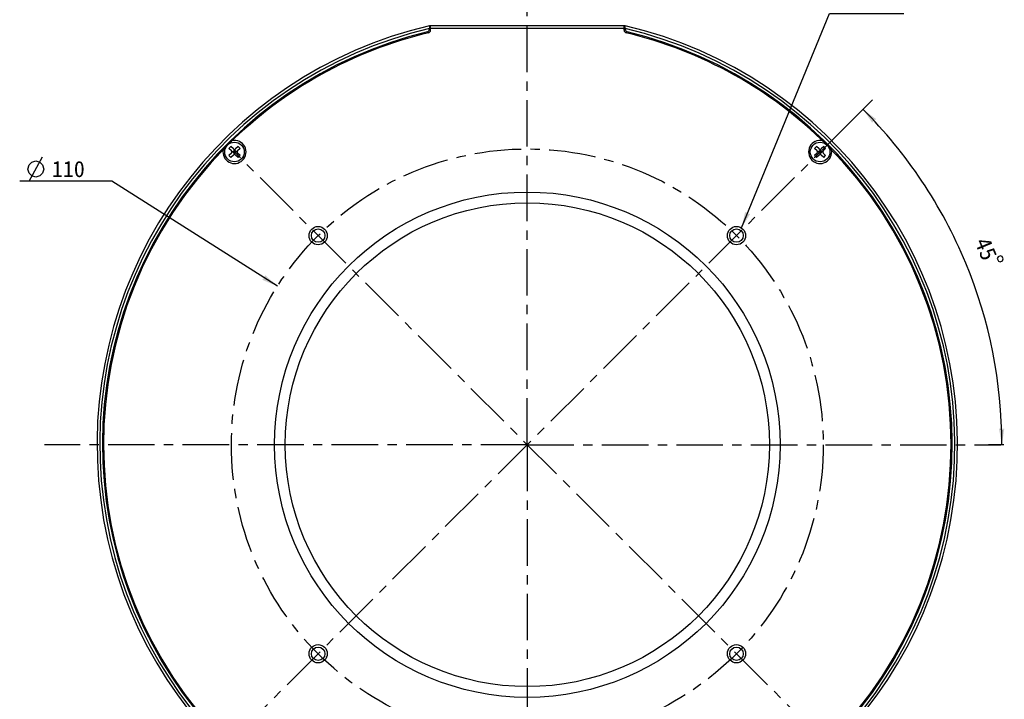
# Model space of a CAD drawing. Header units: millimetres. Extents: x 51 to 248, y -4 to 283.
# Tile 2 of 3: x 51 to 234, y 92 to 218. Entities that reach past the tile are written whole.
import ezdxf
from ezdxf.enums import TextEntityAlignment as Align

# ---------------------------------------------------------------- set-up
doc = ezdxf.new("R2010")
doc.units = ezdxf.units.MM
doc.header["$LTSCALE"] = 23.1
doc.linetypes.add('CENTER', pattern=[0.6, 0.375, -0.075, 0.075, -0.075])
doc.layers.get('0').update_dxf_attribs({"linetype": 'CONTINUOUS'})
for name, color, linetype in [('00_COMPONENTS', 7, 'CONTINUOUS'), ('03_ALL_AXES', 7, 'CONTINUOUS'), ('50_ALL_DETAILS', 7, 'CONTINUOUS'), ('51__DRAFT_DIMS', 7, 'CONTINUOUS')]:
    doc.layers.add(name, color=color, linetype=linetype)
doc.styles.get("Standard").update_dxf_attribs({"font": 'simfang.ttf'})
doc.dimstyles.new('DIMSTYLE_1', dxfattribs={"dimtxt": 3, "dimasz": 3, "dimexe": 2.5, "dimexo": 0.5, "dimtad": 1, "dimdec": 0, "dimdsep": 46, "dimtxsty": 'STANDARD', "dimblk": '_FILLED', "dimblk1": '_FILLED', "dimblk2": '_FILLED', "dimcen": 0.09, "dimclrt": 3, "dimazin": 2, "dimtp": 0.3, "dimtm": 0.3, "dimtfac": 1, "dimtdec": 0, "dimtofl": 0, "dimtmove": 0, "dimatfit": 1, "dimldrblk": '_FILLED', "dimfxl": 1, "dimtolj": 1, "dimarcsym": 0})
doc.dimstyles.new('DIMSTYLE_5', dxfattribs={"dimtxt": 3, "dimasz": 3, "dimexe": 2.5, "dimexo": 0.5, "dimgap": 3, "dimtad": 1, "dimdec": 1, "dimdsep": 46, "dimtxsty": 'STANDARD', "dimblk": '_FILLED', "dimblk1": '_FILLED', "dimblk2": '_FILLED', "dimcen": 0.09, "dimclrt": 3, "dimazin": 2, "dimtp": 0.5, "dimtm": 0.5, "dimtfac": 1, "dimtdec": -1, "dimtofl": 0, "dimtmove": 0, "dimatfit": 3, "dimldrblk": '_FILLED', "dimfxl": 1, "dimtolj": 1, "dimarcsym": 0})
doc.dimstyles.get("Standard").update_dxf_attribs({"dimtxt": 3, "dimasz": 3, "dimexe": 2.5, "dimexo": 0.5, "dimtad": 1, "dimdsep": 46, "dimtxsty": 'STANDARD', "dimblk": '_FILLED', "dimblk1": '_FILLED', "dimblk2": '_FILLED', "dimcen": 0.09, "dimclrt": 3, "dimazin": 2, "dimtol": 1, "dimtp": 0.01, "dimtm": 0.01, "dimtfac": 1, "dimtofl": 0, "dimtmove": 0, "dimatfit": 3, "dimldrblk": '_FILLED', "dimfxl": 1, "dimtolj": 1, "dimarcsym": 0})

# ---------------------------------------------------------------- blocks, each defined once
blk = doc.blocks.new('_FILLED')
at = {"color": 0, "linetype": 'ByBlock'}
blk.add_solid([(0, 0), (-1, 0.167), (-1, -0.167)], dxfattribs=at)
blk = doc.blocks.new('*D1')
at = {"layer": '51__DRAFT_DIMS', "color": 4}
for p, q in [((64.51, 188.13), (50.9, 188.13)), ((68.01, 188.13), (64.51, 188.13)), ((98.83, 168.58), (68.01, 188.13))]:
    blk.add_line(p, q, dxfattribs=at)
at = {"layer": '51__DRAFT_DIMS', "color": 4, "xscale": 3, "yscale": 3, "zscale": 3, "rotation": 327.608327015}
blk.add_blockref('_FILLED', (98.83, 168.58), dxfattribs=at)
at = {"layer": '51__DRAFT_DIMS', "color": 3}
blk.add_text('110', height=3, dxfattribs=at).set_placement((63.01, 188.88), align=Align.RIGHT)
blk = doc.blocks.new('*D5')
at = {"layer": '51__DRAFT_DIMS', "color": 4}
for p, q in [((200.09, 193.91), (209.45, 203.27)), ((231.03, 139.11), (233.86, 139.11))]:
    blk.add_line(p, q, dxfattribs=at)
for start, end in [(22.5, 45), (0, 22.5)]:
    blk.add_arc((145.29, 139.11), 88.24, start, end, dxfattribs=at)
for points in [[(210.13, 199.69), (207.68, 201.5), (209.41, 199)], [(232.98, 142.1), (233.53, 139.11), (233.98, 142.11)]]:
    blk.add_solid(points, dxfattribs=at)
at = {"layer": '51__DRAFT_DIMS', "color": 3}
blk.add_text('45', height=3, rotation=-67.5, dxfattribs=at).set_placement((229.2, 174.95), align=Align.CENTER)

msp = doc.modelspace()

# ---------------------------------------------------------------- linework, layer by layer
at = {"layer": '00_COMPONENTS', "color": 7}
for p, q in [((127.0885, 217.0089), (127.0885, 216.3761)), ((127.2885, 217.0089), (127.0885, 217.0089)), ((127.2885, 216.2185), (127.2885, 217.0554)), ((127.2885, 217.0554), (163.2885, 217.0554)), ((127.2885, 216.5554), (163.2885, 216.5554)), ((163.2885, 216.2185), (163.2885, 217.0554)), ((163.4885, 217.0089), (163.2885, 217.0089)), ((163.4885, 216.3761), (163.4885, 217.0089)), ((89.816, 194.2256), (90.1696, 194.5792)), ((90.2756, 193.766), (89.816, 194.2256)), ((90.6292, 194.1196), (90.1696, 194.5792)), ((91.5131, 194.5792), (91.0535, 194.1196)), ((91.8666, 194.2256), (91.407, 193.766)), ((91.8666, 194.2256), (91.5131, 194.5792)), ((198.7105, 194.2256), (199.064, 194.5792)), ((199.1701, 193.766), (198.7105, 194.2256)), ((199.5236, 194.1196), (199.064, 194.5792)), ((200.4075, 194.5792), (199.9479, 194.1196)), ((200.7611, 194.2256), (200.3015, 193.766)), ((200.7611, 194.2256), (200.4075, 194.5792)), ((90.2756, 193.3417), (89.816, 192.8821)), ((90.1696, 192.5286), (89.816, 192.8821)), ((90.6292, 192.9882), (90.1696, 192.5286)), ((90.3635, 193.5539), (91.3191, 193.5539)), ((90.4878, 193.5539), (90.8413, 193.9074)), ((90.8413, 193.2003), (90.4878, 193.5539)), ((91.0181, 193.7307), (90.6645, 193.3771)), ((91.0181, 193.3771), (90.6645, 193.7307)), ((90.8413, 193.0761), (90.8413, 194.0317)), ((91.1949, 193.5539), (90.8413, 193.9074)), ((90.8413, 193.2003), (91.1949, 193.5539)), ((91.5131, 192.5286), (91.0535, 192.9882)), ((91.8666, 192.8821), (91.407, 193.3417)), ((91.5131, 192.5286), (91.8666, 192.8821)), ((199.1701, 193.3417), (198.7105, 192.8821)), ((199.064, 192.5286), (198.7105, 192.8821)), ((199.5236, 192.9882), (199.064, 192.5286)), ((199.258, 193.5539), (200.2136, 193.5539)), ((199.3822, 193.5539), (199.7358, 193.9074)), ((199.7358, 193.2003), (199.3822, 193.5539)), ((199.9125, 193.7307), (199.559, 193.3771)), ((199.9125, 193.3771), (199.559, 193.7307)), ((199.7358, 193.0761), (199.7358, 194.0317)), ((200.0893, 193.5539), (199.7358, 193.9074)), ((199.7358, 193.2003), (200.0893, 193.5539)), ((200.4075, 192.5286), (199.9479, 192.9882)), ((200.7611, 192.8821), (200.3015, 193.3417)), ((200.4075, 192.5286), (200.7611, 192.8821))]:
    msp.add_line(p, q, dxfattribs=at)
for centre, radius in [((90.8413, 193.5539), 1.825), ((199.7358, 193.5539), 1.825), ((145.2885, 139.1067), 47), ((145.2885, 139.1067), 45), ((106.3977, 177.9975), 1.7), ((184.1794, 177.9975), 1.7), ((106.3977, 177.9975), 1.25), ((184.1794, 177.9975), 1.25), ((106.3977, 100.2158), 1.7), ((106.3977, 100.2158), 1.25), ((184.1794, 100.2158), 1.7), ((184.1794, 100.2158), 1.25)]:
    msp.add_circle(centre, radius, dxfattribs=at)
for centre, radius, start, end in [((145.2891, 139.1113), 80.0007, 103.15107, 266.416501), ((145.2891, 139.1113), 79.5, 103.235307, 266.39372), ((126.5885, 216.3761), 0.5, 283.604599, 360), ((126.7885, 216.2185), 0.5, 283.490922, 360), ((145.2891, 139.1113), 79.9999, 273.582726, 76.849684), ((145.2891, 139.1113), 79.5, 273.605499, 76.765452), ((163.7885, 216.2185), 0.5, 180, 256.509078), ((163.9885, 216.3761), 0.5, 180, 256.395401), ((145.2885, 139.1067), 79, 103.604599, 266.371259), ((145.2885, 139.1067), 78.8, 103.490922, 134.722282), ((145.2885, 139.1067), 79, 273.628741, 76.395401), ((145.2885, 139.1067), 78.8, 45.177776, 76.509078), ((145.2885, 139.1067), 78.8, 135.277724, 224.822224), ((90.8413, 193.5539), 2.15, 168.588342, 101.411658), ((90.8413, 194.3317), 0.3, 225, 315), ((199.7358, 193.5539), 2.15, 78.588342, 11.411658), ((199.7358, 194.3317), 0.3, 225, 315), ((145.2885, 139.1067), 78.8, 315.277735, 44.822224), ((90.0635, 193.5539), 0.3, 315, 45), ((90.8413, 192.7761), 0.3, 45, 135), ((91.6191, 193.5539), 0.3, 135, 225), ((198.958, 193.5539), 0.3, 315, 45), ((199.7358, 192.7761), 0.3, 45, 135), ((200.5136, 193.5539), 0.3, 135, 225)]:
    msp.add_arc(centre, radius, start, end, dxfattribs=at)
at = {"layer": '03_ALL_AXES', "color": 1, "linetype": 'CENTER'}
for q in [(145.2885, 223.7621), (55.5088, 139.1067), (145.2885, 32.8839), (233.3566, 139.1067)]:
    msp.add_line((145.2885, 139.1067), q, dxfattribs=at)
at = {"layer": '50_ALL_DETAILS', "color": 1, "linetype": 'CENTER'}
for p, q in [((199.7358, 84.6594), (90.8413, 193.5539)), ((90.8413, 84.6594), (199.7358, 193.5539))]:
    msp.add_line(p, q, dxfattribs=at)
msp.add_circle((145.2886, 139.1066), 55.0142, dxfattribs=at)
at = {"layer": '51__DRAFT_DIMS', "color": 3}
msp.add_line((52.6534, 188.1316), (55.1534, 192.6316), dxfattribs=at)
for points in [[(52.4034, 190.3816), (52.6534, 191.1316), (53.1534, 191.6316), (53.9034, 191.8816), (54.6534, 191.6316), (55.1534, 191.1316), (55.4034, 190.3816), (55.1534, 189.6316), (54.6534, 189.1316), (53.9034, 188.8816), (53.1534, 189.1316), (52.6534, 189.6316), (52.4034, 190.3816)], [(233.2776, 174.2506), (232.8156, 174.0593), (232.6803, 173.7327), (232.8717, 173.2707), (233.1983, 173.1354), (233.6602, 173.3268), (233.7955, 173.6534), (233.6042, 174.1153), (233.2776, 174.2506)]]:
    msp.add_lwpolyline(points, dxfattribs=at)

# ---------------------------------------------------------------- dimensions: what is measured, and where the dimension line sits
at = {"layer": '51__DRAFT_DIMS', "color": 4}
dim = msp.add_angular_dim_2l(base=(226.8119, 172.8747), line1=((229.6464, 139.1067), (230.5288, 139.1067)), line2=((199.1118, 192.9299), (199.7358, 193.5539)), dimstyle='DIMSTYLE_5', dxfattribs=at)
dim.commit()
dim.dimension.update_dxf_attribs({"geometry": '*D5', "text_midpoint": (226.4431, 173.7518), "dimtype": 162})
dim = msp.add_diameter_dim_2p(p1=(98.8342, 168.578), p2=(191.7429, 109.6353), text='%%c<>', dimstyle='DIMSTYLE_1', override={"dimtih": 1, "dimtoh": 1, "dimpost": '<>'}, dxfattribs=at)
dim.commit()
dim.dimension.update_dxf_attribs({"geometry": '*D1', "text_midpoint": (59.7081, 190.3816), "dimtype": 163})

# ---------------------------------------------------------------- leaders
at = {"layer": '50_ALL_DETAILS', "color": 4}
msp.add_leader([(185.1108, 179.4196), (201.4658, 219.2932), (215.2783, 219.2932)], dimstyle='STANDARD', override={"dimtad": 1}, dxfattribs=at)

doc.saveas('drawing.dxf')
